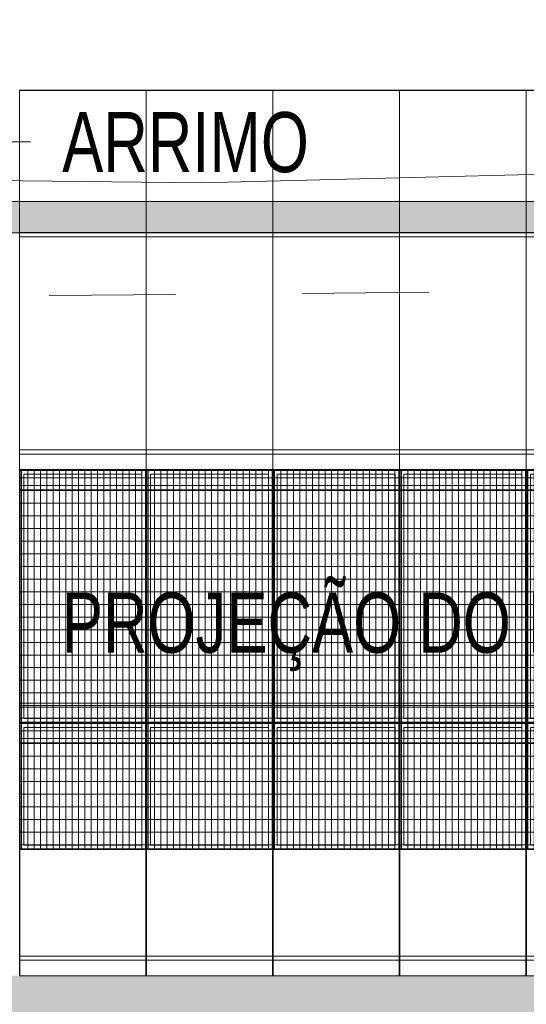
# Model space of a CAD drawing. Header units: metres. Extents: x -373759 to -373409, y 810976 to 811228.
# Tile 33 of 153: x -373641.38 to -373637.38, y 811109.66 to 811117.44. Entities that reach past the tile are written whole.
import ezdxf

# ---------------------------------------------------------------- set-up
doc = ezdxf.new("R2010")
doc.units = ezdxf.units.M
doc.header["$XCLIPFRAME"] = 2
doc.linetypes.add('TRAÇO 1mm', pattern=[2, 1, -1])
for name, color, linetype, lineweight, true_color in [('A-DETL', 7, 'Continuous', 5, 0x00a600), ('BASE ALAMEDA JULIO MULLER 1_explodidoR01_dwg', 7, 'Continuous', 5, 0x767676), ('Curva_Intermediária', 7, 'Continuous', 9, 0x656565)]:
    doc.layers.add(name, color=color, linetype=linetype, lineweight=lineweight, true_color=true_color)
for name, color, linetype, lineweight in [('A-FLOR', 7, 'Continuous', 5), ('A-FLOR-PATT', 7, 'Continuous', 5), ('A-GENM', 7, 'Continuous', 5), ('G-ANNO-TEXT', 7, 'Continuous', 5), ('I-WALL', 7, 'Continuous', 5)]:
    doc.layers.add(name, color=color, linetype=linetype, lineweight=lineweight)
doc.styles.add('Swis721 LtCn BT', font='swisscl.ttf', dxfattribs={"height": 475})
picture_1 = doc.add_image_def('image1.jpg', size_in_pixel=(999, 584))

# ---------------------------------------------------------------- blocks, each defined once
blk = doc.blocks.new('BASE ALAMEDA JULIO MULLER 1_explodidoR01_dwg-478056-PISTA INFERIOR PARTE 1')
at = {"layer": 'Curva_Intermediária', "color": 9, "lineweight": 5, "true_color": 0xc0c0c0, "flags": 128}
blk.add_lwpolyline([(-2381.1, 891326.2), (-4754.5, 891981.2), (-9282.5, 893341.2), (-13522.5, 894429.2), (-17362.5, 895565.2), (-17759.7, 895478.9)], dxfattribs=at)
blk = doc.blocks.new('_EST_ PLACA PISO ESTRUTURAL BORDA - _EST_ PLACA PISO ESTRUTURAL BORDA-V61-PISTA INFERIOR PARTE 1')
at = {"layer": 'A-GENM', "color": 253, "true_color": 0xaaaaaa}
for p, q in [((-1000, 500), (-1000, -500)), ((1997.5, 500), (-997.5, 500)), ((-997.5, 500), (1997.5, 500)), ((-997.5, 500), (-997.5, -500)), ((-997.5, 500), (-997.5, -500)), ((-997.5, 500), (1997.5, 500)), ((-875.8, 500), (-997.5, 500)), ((-997.5, -500), (-997.5, 500)), ((-997.5, 500), (-997.5, -500)), ((-842.5, 500), (-875.8, 500)), ((-875.8, 500), (-875.8, -500)), ((842.5, 500), (-842.5, 500)), ((-842.5, -500), (-842.5, 500)), ((875.8, 500), (842.5, 500)), ((842.5, 500), (842.5, -500)), ((1997.5, 500), (875.8, 500)), ((875.8, 500), (875.8, -500)), ((1997.5, -500), (1997.5, 500)), ((1997.5, 500), (1997.5, -500)), ((1997.5, 500), (1997.5, -500)), ((1997.5, 500), (1997.5, -500)), ((2000, 500), (2000, -500)), ((1997.5, -500), (-997.5, -500)), ((-997.5, -500), (1997.5, -500)), ((-997.5, -500), (-875.8, -500)), ((1997.5, -500), (-997.5, -500)), ((-875.8, -500), (-842.5, -500)), ((-842.5, -500), (842.5, -500)), ((842.5, -500), (875.8, -500)), ((875.8, -500), (1997.5, -500))]:
    blk.add_line(p, q, dxfattribs=at)
blk = doc.blocks.new('_EST_ PLACA PISO ESTRUTURAL MEIO - _EST_ PLACA PISO ESTRUTURAL MEIO-V62-PISTA INFERIOR PARTE 1')
at = {"layer": 'A-GENM', "color": 253, "true_color": 0xaaaaaa}
for p, q in [((-1000, -500), (-1000, 500)), ((-997.5, 500), (997.5, 500)), ((-875.8, 500), (-997.5, 500)), ((997.5, 497.5), (-997.5, 497.5)), ((-997.5, 497.5), (997.5, 497.5)), ((-997.5, 497.5), (-997.5, -497.5)), ((-997.5, 497.5), (-997.5, -497.5)), ((-997.5, -497.5), (-997.5, 497.5)), ((-997.5, 497.5), (-997.5, -497.5)), ((-842.5, 500), (-875.8, 500)), ((-875.8, 493.2), (-875.8, 466.7)), ((842.5, 500), (-842.5, 500)), ((-842.5, 466.7), (-842.5, 492.7)), ((875.8, 500), (842.5, 500)), ((842.5, 495), (842.5, 466.9)), ((997.5, 500), (875.8, 500)), ((875.8, 495), (875.8, 466.7)), ((997.5, -497.5), (997.5, 497.5)), ((997.5, 497.5), (997.5, -497.5)), ((997.5, 497.5), (997.5, -497.5)), ((997.5, 497.5), (997.5, -497.5)), ((1000, -500), (1000, 500)), ((-875.8, 465), (-875.8, -465)), ((-842.5, -465), (-842.5, 465)), ((842.5, 465), (842.5, -465)), ((875.8, 465), (875.8, -465)), ((-875.8, -465), (-875.8, -493.2)), ((-842.5, -492.7), (-842.5, -465)), ((842.5, -466.9), (842.5, -495)), ((875.8, -466.4), (875.8, -495)), ((997.5, -497.5), (-997.5, -497.5)), ((-997.5, -497.5), (997.5, -497.5)), ((-997.5, -500), (-875.8, -500)), ((997.5, -500), (-997.5, -500)), ((-875.8, -500), (-842.5, -500)), ((-842.5, -500), (842.5, -500)), ((842.5, -500), (875.8, -500)), ((875.8, -500), (997.5, -500))]:
    blk.add_line(p, q, dxfattribs=at)
blk = doc.blocks.new('_EST_ PLACA PISO ESTRUTURAL MEIO - _EST_ PLACA PISO ESTRUTURAL MEIO-V63-PISTA INFERIOR PARTE 1')
at = {"layer": 'A-GENM', "color": 253, "true_color": 0xaaaaaa}
for p, q in [((-1000, 500), (-1000, -500)), ((-997.5, 500), (0, 500)), ((-875.8, 500), (-997.5, 500)), ((-2.5, 497.5), (-997.5, 497.5)), ((-997.5, 497.5), (-2.5, 497.5)), ((-997.5, 497.5), (-997.5, -497.5)), ((-997.5, 497.5), (-997.5, -497.5)), ((-997.5, -497.5), (-997.5, 497.5)), ((-997.5, 497.5), (-997.5, -497.5)), ((-842.5, 500), (-875.8, 500)), ((-875.8, 495), (-875.8, 467.8)), ((0, 500), (-842.5, 500)), ((-842.5, 465), (-842.5, 495)), ((0, 500), (997.5, 500)), ((842.5, 500), (0, 500)), ((997.5, 497.5), (0, 497.5)), ((0, 497.5), (997.5, 497.5)), ((875.8, 500), (842.5, 500)), ((842.5, 497.5), (842.5, -497.5)), ((997.5, 500), (875.8, 500)), ((875.8, 497.5), (875.8, -497.5)), ((997.5, -497.5), (997.5, 497.5)), ((997.5, 497.5), (997.5, -497.5)), ((997.5, 497.5), (997.5, -497.5)), ((997.5, 497.5), (997.5, -497.5)), ((1000, 500), (1000, -500)), ((-875.8, 465), (-875.8, -465)), ((-842.5, -465), (-842.5, 465)), ((-2.5, -497.5), (-997.5, -497.5)), ((-997.5, -497.5), (-2.5, -497.5)), ((-997.5, -500), (-875.8, -500)), ((0, -500), (-997.5, -500)), ((-875.8, -467.8), (-875.8, -495)), ((-875.8, -500), (-842.5, -500)), ((-842.5, -495), (-842.5, -468.8)), ((-842.5, -500), (0, -500)), ((997.5, -497.5), (0, -497.5)), ((0, -497.5), (997.5, -497.5)), ((0, -500), (842.5, -500)), ((997.5, -500), (0, -500)), ((842.5, -500), (875.8, -500)), ((875.8, -500), (997.5, -500))]:
    blk.add_line(p, q, dxfattribs=at)
blk = doc.blocks.new('_EST_ PLACA PISO ESTRUTURAL BORDA - _EST_ PLACA PISO ESTRUTURAL BORDA-V31-PISTA INFERIOR PARTE 1')
at = {"layer": 'A-GENM', "color": 253, "true_color": 0xaaaaaa}
for p, q in [((-1000, 500), (-1000, -500)), ((1997.5, 500), (-997.5, 500)), ((-997.5, 500), (1997.5, 500)), ((-997.5, 500), (-997.5, -500)), ((-997.5, 500), (-997.5, -500)), ((-997.5, 500), (1997.5, 500)), ((-875.8, 500), (-997.5, 500)), ((-997.5, -500), (-997.5, 500)), ((-997.5, 500), (-997.5, -500)), ((-842.5, 500), (-875.8, 500)), ((-875.8, 500), (-875.8, -500)), ((842.5, 500), (-842.5, 500)), ((-842.5, -500), (-842.5, 500)), ((875.8, 500), (842.5, 500)), ((842.5, 500), (842.5, -500)), ((1997.5, 500), (875.8, 500)), ((875.8, 500), (875.8, -500)), ((1997.5, -500), (1997.5, 500)), ((1997.5, 500), (1997.5, -500)), ((1997.5, 500), (1997.5, -500)), ((1997.5, 500), (1997.5, -500)), ((2000, 500), (2000, -500)), ((1997.5, -500), (-997.5, -500)), ((-997.5, -500), (1997.5, -500)), ((-997.5, -500), (-875.8, -500)), ((1997.5, -500), (-997.5, -500)), ((-875.8, -500), (-842.5, -500)), ((-842.5, -500), (842.5, -500)), ((842.5, -500), (875.8, -500)), ((875.8, -500), (1997.5, -500))]:
    blk.add_line(p, q, dxfattribs=at)
blk = doc.blocks.new('_EST_ PLACA PISO ESTRUTURAL MEIO - _EST_ PLACA PISO ESTRUTURAL MEIO-V64-PISTA INFERIOR PARTE 1')
at = {"layer": 'A-GENM', "color": 253, "true_color": 0xaaaaaa}
for p, q in [((-1000, -500), (-1000, 500)), ((-997.5, 500), (997.5, 500)), ((-875.8, 500), (-997.5, 500)), ((997.5, 497.5), (-997.5, 497.5)), ((-997.5, 497.5), (997.5, 497.5)), ((-997.5, 497.5), (-997.5, -497.5)), ((-997.5, 497.5), (-997.5, -497.5)), ((-997.5, -497.5), (-997.5, 497.5)), ((-997.5, 497.5), (-997.5, -497.5)), ((-842.5, 500), (-875.8, 500)), ((-875.8, 493.2), (-875.8, 465)), ((842.5, 500), (-842.5, 500)), ((-842.5, 465), (-842.5, 492.7)), ((875.8, 500), (842.5, 500)), ((842.5, 495), (842.5, 466.9)), ((997.5, 500), (875.8, 500)), ((875.8, 495), (875.8, 466.4)), ((997.5, -497.5), (997.5, 497.5)), ((997.5, 497.5), (997.5, -497.5)), ((997.5, 497.5), (997.5, -497.5)), ((997.5, 497.5), (997.5, -497.5)), ((1000, -500), (1000, 500)), ((-875.8, 465), (-875.8, -465)), ((-842.5, -465), (-842.5, 465)), ((842.5, 465), (842.5, -465)), ((875.8, 465), (875.8, -465)), ((-875.8, -465), (-875.8, -493.2)), ((-842.5, -492.7), (-842.5, -465)), ((842.5, -466.9), (842.5, -495)), ((875.8, -466.4), (875.8, -495)), ((997.5, -497.5), (-997.5, -497.5)), ((-997.5, -497.5), (997.5, -497.5)), ((-997.5, -500), (-875.8, -500)), ((997.5, -500), (-997.5, -500)), ((-875.8, -500), (-842.5, -500)), ((-842.5, -500), (842.5, -500)), ((842.5, -500), (875.8, -500)), ((875.8, -500), (997.5, -500))]:
    blk.add_line(p, q, dxfattribs=at)
blk = doc.blocks.new('_EST_ PLACA PISO ESTRUTURAL MEIO - _EST_ PLACA PISO ESTRUTURAL MEIO-V65-PISTA INFERIOR PARTE 1')
at = {"layer": 'A-GENM', "color": 253, "true_color": 0xaaaaaa}
for p, q in [((-1000, 500), (-1000, -500)), ((-997.5, 500), (0, 500)), ((-875.8, 500), (-997.5, 500)), ((-2.5, 497.5), (-997.5, 497.5)), ((-997.5, 497.5), (-2.5, 497.5)), ((-997.5, 497.5), (-997.5, -497.5)), ((-997.5, 497.5), (-997.5, -497.5)), ((-997.5, -497.5), (-997.5, 497.5)), ((-997.5, 497.5), (-997.5, -497.5)), ((-842.5, 500), (-875.8, 500)), ((-875.8, 495), (-875.8, 467.8)), ((0, 500), (-842.5, 500)), ((-842.5, 465), (-842.5, 495)), ((0, 500), (997.5, 500)), ((842.5, 500), (0, 500)), ((997.5, 497.5), (0, 497.5)), ((0, 497.5), (997.5, 497.5)), ((875.8, 500), (842.5, 500)), ((842.5, 497.5), (842.5, -497.5)), ((997.5, 500), (875.8, 500)), ((875.8, 497.5), (875.8, -497.5)), ((997.5, -497.5), (997.5, 497.5)), ((997.5, 497.5), (997.5, -497.5)), ((997.5, 497.5), (997.5, -497.5)), ((997.5, 497.5), (997.5, -497.5)), ((1000, 500), (1000, -500)), ((-875.8, 465), (-875.8, -465)), ((-842.5, -465), (-842.5, 465)), ((-842.5, -495), (-842.5, -465)), ((-2.5, -497.5), (-997.5, -497.5)), ((-997.5, -497.5), (-2.5, -497.5)), ((-997.5, -500), (-875.8, -500)), ((0, -500), (-997.5, -500)), ((-875.8, -467.8), (-875.8, -495)), ((-875.8, -500), (-842.5, -500)), ((-842.5, -500), (0, -500)), ((997.5, -497.5), (0, -497.5)), ((0, -497.5), (997.5, -497.5)), ((0, -500), (842.5, -500)), ((997.5, -500), (0, -500)), ((842.5, -500), (875.8, -500)), ((875.8, -500), (997.5, -500))]:
    blk.add_line(p, q, dxfattribs=at)
blk = doc.blocks.new('_EST_ PLACA PISO ESTRUTURAL MEIO - _EST_ PLACA PISO ESTRUTURAL MEIO-V66-PISTA INFERIOR PARTE 1')
at = {"layer": 'A-GENM', "color": 253, "true_color": 0xaaaaaa}
for p, q in [((-1000, -500), (-1000, 500)), ((-997.5, 500), (997.5, 500)), ((-875.8, 500), (-997.5, 500)), ((997.5, 497.5), (-997.5, 497.5)), ((-997.5, 497.5), (997.5, 497.5)), ((-997.5, 497.5), (-997.5, -497.5)), ((-997.5, 497.5), (-997.5, -497.5)), ((-997.5, -497.5), (-997.5, 497.5)), ((-997.5, 497.5), (-997.5, -497.5)), ((-842.5, 500), (-875.8, 500)), ((-875.8, 493.2), (-875.8, 465)), ((842.5, 500), (-842.5, 500)), ((-842.5, 465), (-842.5, 492.7)), ((875.8, 500), (842.5, 500)), ((842.5, 495), (842.5, 466.9)), ((997.5, 500), (875.8, 500)), ((875.8, 495), (875.8, 466.4)), ((997.5, -497.5), (997.5, 497.5)), ((997.5, 497.5), (997.5, -497.5)), ((997.5, 497.5), (997.5, -497.5)), ((997.5, 497.5), (997.5, -497.5)), ((1000, -500), (1000, 500)), ((-875.8, 465), (-875.8, -465)), ((-842.5, -465), (-842.5, 465)), ((842.5, 465), (842.5, -465)), ((875.8, 465), (875.8, -465)), ((-875.8, -465), (-875.8, -493.2)), ((-842.5, -492.7), (-842.5, -465)), ((842.5, -466.9), (842.5, -495)), ((875.8, -466.4), (875.8, -495)), ((997.5, -497.5), (-997.5, -497.5)), ((-997.5, -497.5), (997.5, -497.5)), ((-997.5, -500), (-875.8, -500)), ((997.5, -500), (-997.5, -500)), ((-875.8, -500), (-842.5, -500)), ((-842.5, -500), (842.5, -500)), ((842.5, -500), (875.8, -500)), ((875.8, -500), (997.5, -500))]:
    blk.add_line(p, q, dxfattribs=at)
blk = doc.blocks.new('_EST_ PLACA PISO ESTRUTURAL MEIO - _EST_ PLACA PISO ESTRUTURAL MEIO-V67-PISTA INFERIOR PARTE 1')
at = {"layer": 'A-GENM', "color": 253, "true_color": 0xaaaaaa}
for p, q in [((-1000, 500), (-1000, -500)), ((-997.5, 500), (0, 500)), ((-875.8, 500), (-997.5, 500)), ((-2.5, 497.5), (-997.5, 497.5)), ((-997.5, 497.5), (-2.5, 497.5)), ((-997.5, 497.5), (-997.5, -497.5)), ((-997.5, 497.5), (-997.5, -497.5)), ((-997.5, -497.5), (-997.5, 497.5)), ((-997.5, 497.5), (-997.5, -497.5)), ((-842.5, 500), (-875.8, 500)), ((-875.8, 495), (-875.8, 467.8)), ((0, 500), (-842.5, 500)), ((-842.5, 465), (-842.5, 495)), ((0, 500), (997.5, 500)), ((842.5, 500), (0, 500)), ((997.5, 497.5), (0, 497.5)), ((0, 497.5), (997.5, 497.5)), ((875.8, 500), (842.5, 500)), ((842.5, 497.5), (842.5, -497.5)), ((997.5, 500), (875.8, 500)), ((875.8, 497.5), (875.8, -497.5)), ((997.5, -497.5), (997.5, 497.5)), ((997.5, 497.5), (997.5, -497.5)), ((997.5, 497.5), (997.5, -497.5)), ((997.5, 497.5), (997.5, -497.5)), ((1000, 500), (1000, -500)), ((-875.8, 465), (-875.8, -465)), ((-842.5, -465), (-842.5, 465)), ((-842.5, -495), (-842.5, -465)), ((-2.5, -497.5), (-997.5, -497.5)), ((-997.5, -497.5), (-2.5, -497.5)), ((-997.5, -500), (-875.8, -500)), ((0, -500), (-997.5, -500)), ((-875.8, -467.8), (-875.8, -495)), ((-875.8, -500), (-842.5, -500)), ((-842.5, -500), (0, -500)), ((997.5, -497.5), (0, -497.5)), ((0, -497.5), (997.5, -497.5)), ((0, -500), (842.5, -500)), ((997.5, -500), (0, -500)), ((842.5, -500), (875.8, -500)), ((875.8, -500), (997.5, -500))]:
    blk.add_line(p, q, dxfattribs=at)
blk = doc.blocks.new('_EST_ PLACA PISO ESTRUTURAL MEIO - _EST_ PLACA PISO ESTRUTURAL MEIO-V68-PISTA INFERIOR PARTE 1')
at = {"layer": 'A-GENM', "color": 253, "true_color": 0xaaaaaa}
for p, q in [((-1000, -500), (-1000, 500)), ((-997.5, 500), (997.5, 500)), ((-875.8, 500), (-997.5, 500)), ((997.5, 497.5), (-997.5, 497.5)), ((-997.5, 497.5), (997.5, 497.5)), ((-997.5, 497.5), (-997.5, -497.5)), ((-997.5, 497.5), (-997.5, -497.5)), ((-997.5, -497.5), (-997.5, 497.5)), ((-997.5, 497.5), (-997.5, -497.5)), ((-842.5, 500), (-875.8, 500)), ((-875.8, 493.2), (-875.8, 465)), ((842.5, 500), (-842.5, 500)), ((-842.5, 465), (-842.5, 492.7)), ((875.8, 500), (842.5, 500)), ((842.5, 495), (842.5, 466.9)), ((997.5, 500), (875.8, 500)), ((875.8, 495), (875.8, 466.4)), ((997.5, -497.5), (997.5, 497.5)), ((997.5, 497.5), (997.5, -497.5)), ((997.5, 497.5), (997.5, -497.5)), ((997.5, 497.5), (997.5, -497.5)), ((1000, -500), (1000, 500)), ((-875.8, 465), (-875.8, -465)), ((-842.5, -465), (-842.5, 465)), ((842.5, 465), (842.5, -465)), ((875.8, 465), (875.8, -465)), ((-875.8, -465), (-875.8, -493.2)), ((-842.5, -492.7), (-842.5, -465)), ((842.5, -466.9), (842.5, -495)), ((875.8, -466.4), (875.8, -495)), ((997.5, -497.5), (-997.5, -497.5)), ((-997.5, -497.5), (997.5, -497.5)), ((-997.5, -500), (-875.8, -500)), ((997.5, -500), (-997.5, -500)), ((-875.8, -500), (-842.5, -500)), ((-842.5, -500), (842.5, -500)), ((842.5, -500), (875.8, -500)), ((875.8, -500), (997.5, -500))]:
    blk.add_line(p, q, dxfattribs=at)
blk = doc.blocks.new('_EST_ PLACA PISO ESTRUTURAL MEIO - _EST_ PLACA PISO ESTRUTURAL MEIO-V69-PISTA INFERIOR PARTE 1')
at = {"layer": 'A-GENM', "color": 253, "true_color": 0xaaaaaa}
for p, q in [((-1000, 500), (-1000, -500)), ((-997.5, 500), (0, 500)), ((-875.8, 500), (-997.5, 500)), ((-2.5, 497.5), (-997.5, 497.5)), ((-997.5, 497.5), (-2.5, 497.5)), ((-997.5, 497.5), (-997.5, -497.5)), ((-997.5, 497.5), (-997.5, -497.5)), ((-997.5, -497.5), (-997.5, 497.5)), ((-997.5, 497.5), (-997.5, -497.5)), ((-842.5, 500), (-875.8, 500)), ((-875.8, 495), (-875.8, 467.8)), ((0, 500), (-842.5, 500)), ((-842.5, 465), (-842.5, 495)), ((0, 500), (997.5, 500)), ((842.5, 500), (0, 500)), ((997.5, 497.5), (0, 497.5)), ((0, 497.5), (997.5, 497.5)), ((875.8, 500), (842.5, 500)), ((842.5, 497.5), (842.5, -497.5)), ((997.5, 500), (875.8, 500)), ((875.8, 497.5), (875.8, -497.5)), ((997.5, -497.5), (997.5, 497.5)), ((997.5, 497.5), (997.5, -497.5)), ((997.5, 497.5), (997.5, -497.5)), ((997.5, 497.5), (997.5, -497.5)), ((1000, 500), (1000, -500)), ((-875.8, 465), (-875.8, -465)), ((-842.5, -465), (-842.5, 465)), ((-842.5, -495), (-842.5, -465)), ((-2.5, -497.5), (-997.5, -497.5)), ((-997.5, -497.5), (-2.5, -497.5)), ((-997.5, -500), (-875.8, -500)), ((0, -500), (-997.5, -500)), ((-875.8, -467.8), (-875.8, -495)), ((-875.8, -500), (-842.5, -500)), ((-842.5, -500), (0, -500)), ((997.5, -497.5), (0, -497.5)), ((0, -497.5), (997.5, -497.5)), ((0, -500), (842.5, -500)), ((997.5, -500), (0, -500)), ((842.5, -500), (875.8, -500)), ((875.8, -500), (997.5, -500))]:
    blk.add_line(p, q, dxfattribs=at)
blk = doc.blocks.new('_EST_ PLACA PISO ESTRUTURAL MEIO - _EST_ PLACA PISO ESTRUTURAL MEIO-V70-PISTA INFERIOR PARTE 1')
at = {"layer": 'A-GENM', "color": 253, "true_color": 0xaaaaaa}
for p, q in [((-1000, -500), (-1000, 500)), ((-997.5, 500), (997.5, 500)), ((-875.8, 500), (-997.5, 500)), ((997.5, 497.5), (-997.5, 497.5)), ((-997.5, 497.5), (997.5, 497.5)), ((-997.5, 497.5), (-997.5, -497.5)), ((-997.5, 497.5), (-997.5, -497.5)), ((-997.5, -497.5), (-997.5, 497.5)), ((-997.5, 497.5), (-997.5, -497.5)), ((-842.5, 500), (-875.8, 500)), ((-875.8, 493.2), (-875.8, 465)), ((842.5, 500), (-842.5, 500)), ((-842.5, 465), (-842.5, 492.7)), ((875.8, 500), (842.5, 500)), ((842.5, 495), (842.5, 466.9)), ((997.5, 500), (875.8, 500)), ((875.8, 495), (875.8, 466.4)), ((997.5, -497.5), (997.5, 497.5)), ((997.5, 497.5), (997.5, -497.5)), ((997.5, 497.5), (997.5, -497.5)), ((997.5, 497.5), (997.5, -497.5)), ((1000, -500), (1000, 500)), ((-875.8, 465), (-875.8, -465)), ((-842.5, -465), (-842.5, 465)), ((842.5, 465), (842.5, -465)), ((875.8, 465), (875.8, -465)), ((-875.8, -465), (-875.8, -493.2)), ((-842.5, -492.7), (-842.5, -465)), ((842.5, -466.9), (842.5, -495)), ((875.8, -466.4), (875.8, -495)), ((997.5, -497.5), (-997.5, -497.5)), ((-997.5, -497.5), (997.5, -497.5)), ((-997.5, -500), (-875.8, -500)), ((997.5, -500), (-997.5, -500)), ((-875.8, -500), (-842.5, -500)), ((-842.5, -500), (842.5, -500)), ((842.5, -500), (875.8, -500)), ((875.8, -500), (997.5, -500))]:
    blk.add_line(p, q, dxfattribs=at)
blk = doc.blocks.new('_EST_ PLACA PISO ESTRUTURAL MEIO - _EST_ PLACA PISO ESTRUTURAL MEIO-V71-PISTA INFERIOR PARTE 1')
at = {"layer": 'A-GENM', "color": 253, "true_color": 0xaaaaaa}
for p, q in [((-1000, 500), (-1000, -500)), ((-997.5, 500), (0, 500)), ((-875.8, 500), (-997.5, 500)), ((-2.5, 497.5), (-997.5, 497.5)), ((-997.5, 497.5), (-2.5, 497.5)), ((-997.5, 497.5), (-997.5, -497.5)), ((-997.5, 497.5), (-997.5, -497.5)), ((-997.5, -497.5), (-997.5, 497.5)), ((-997.5, 497.5), (-997.5, -497.5)), ((-842.5, 500), (-875.8, 500)), ((-875.8, 495), (-875.8, 467.8)), ((0, 500), (-842.5, 500)), ((-842.5, 465), (-842.5, 495)), ((0, 500), (997.5, 500)), ((842.5, 500), (0, 500)), ((997.5, 497.5), (0, 497.5)), ((0, 497.5), (997.5, 497.5)), ((875.8, 500), (842.5, 500)), ((842.5, 497.5), (842.5, -497.5)), ((997.5, 500), (875.8, 500)), ((875.8, 497.5), (875.8, -497.5)), ((997.5, -497.5), (997.5, 497.5)), ((997.5, 497.5), (997.5, -497.5)), ((997.5, 497.5), (997.5, -497.5)), ((997.5, 497.5), (997.5, -497.5)), ((1000, 500), (1000, -500)), ((-875.8, 465), (-875.8, -465)), ((-842.5, -465), (-842.5, 465)), ((-842.5, -495), (-842.5, -465)), ((-2.5, -497.5), (-997.5, -497.5)), ((-997.5, -497.5), (-2.5, -497.5)), ((-997.5, -500), (-875.8, -500)), ((0, -500), (-997.5, -500)), ((-875.8, -467.8), (-875.8, -495)), ((-875.8, -500), (-842.5, -500)), ((-842.5, -500), (0, -500)), ((997.5, -497.5), (0, -497.5)), ((0, -497.5), (997.5, -497.5)), ((0, -500), (842.5, -500)), ((997.5, -500), (0, -500)), ((842.5, -500), (875.8, -500)), ((875.8, -500), (997.5, -500))]:
    blk.add_line(p, q, dxfattribs=at)
blk = doc.blocks.new('_EME_ GRADEX PISO 3X1  - _EME_ GRADEX PISO 3X1 -3587918-PISTA INFERIOR PARTE 1')
at = {"layer": 'A-GENM', "true_color": 0xaaaaaa}
h = blk.add_hatch(dxfattribs=at)
h.set_pattern_fill('FP_1', color=253, style=0, pattern_type=2)
h.set_pattern_definition([(270, (3125.54, 1874.46), (100, 6e-15), []), (0, (3125.54, 1874.46), (0, 50), [])])
h.paths.add_polyline_path([(0, -1000), (3000, -1000), (3000, 0), (0, 0), (0, -502.1)], flags=0)
at = {"layer": 'A-GENM', "color": 253, "true_color": 0xaaaaaa}
for p, q in [((0, -1000), (0, 0)), ((0, 0), (2000, 0)), ((2000, 0), (0, 0)), ((0, 0), (0, -1000)), ((0, -1000), (0, 0)), ((0, 0), (3000, 0)), ((3000, 0), (0, 0)), ((0, 0), (0, -1000)), ((2000, 0), (2000, -1000)), ((2000, -1000), (2000, 0)), ((3000, 0), (3000, -1000)), ((3000, -1000), (3000, 0)), ((5, -5), (1995, -5)), ((5, -995), (5, -5)), ((5, -5), (1995, -5)), ((5, -995), (5, -5)), ((1965, -35), (35, -35)), ((35, -35), (35, -965)), ((35, -965), (35, -35)), ((35, -35), (1965, -35)), ((1965, -965), (1965, -35)), ((1965, -35), (1965, -965)), ((1995, -5), (1995, -995)), ((1995, -5), (1995, -995)), ((2000, -1000), (2000, 0)), ((2000, 0), (3000, 0)), ((3000, 0), (2000, 0)), ((2000, 0), (2000, -1000)), ((2005, -5), (2995, -5)), ((2005, -995), (2005, -5)), ((2005, -5), (2995, -5)), ((2005, -995), (2005, -5)), ((2965, -35), (2035, -35)), ((2035, -35), (2035, -965)), ((2035, -965), (2035, -35)), ((2035, -35), (2965, -35)), ((2965, -965), (2965, -35)), ((2965, -35), (2965, -965)), ((2995, -5), (2995, -995)), ((2995, -5), (2995, -995)), ((3000, 0), (3000, -1000)), ((3000, -1000), (3000, 0)), ((2000, -1000), (0, -1000)), ((0, -1000), (2000, -1000)), ((3000, -1000), (0, -1000)), ((0, -1000), (3000, -1000)), ((1995, -995), (5, -995)), ((1995, -995), (5, -995)), ((35, -965), (1965, -965)), ((1965, -965), (35, -965)), ((3000, -1000), (2000, -1000)), ((2000, -1000), (3000, -1000)), ((2995, -995), (2005, -995)), ((2995, -995), (2005, -995)), ((2035, -965), (2965, -965)), ((2965, -965), (2035, -965))]:
    blk.add_line(p, q, dxfattribs=at)
blk = doc.blocks.new('_EME_ GRADEX PISO 3X1  - _EME_ GRADEX PISO 3X1 -V185-PISTA INFERIOR PARTE 1')
at = {"layer": 'A-GENM', "true_color": 0xaaaaaa}
h = blk.add_hatch(dxfattribs=at)
h.set_pattern_fill('FP_4', color=253, style=0, pattern_type=2)
h.set_pattern_definition([(90, (3125.54, -1874.46), (100, -6e-15), []), (0, (3125.54, -1874.46), (0, -50), [])])
h.paths.add_polyline_path([(0, 0), (3000, 0), (3000, 1000), (0, 1000), (0, 557.8)], flags=0)
at = {"layer": 'A-GENM', "color": 253, "true_color": 0xaaaaaa}
for p, q in [((0, 0), (0, 1000)), ((0, 1000), (2000, 1000)), ((2000, 1000), (0, 1000)), ((0, 1000), (0, 0)), ((0, 0), (0, 1000)), ((0, 1000), (3000, 1000)), ((3000, 1000), (0, 1000)), ((0, 1000), (0, 0)), ((5, 5), (5, 995)), ((5, 995), (1995, 995)), ((5, 995), (1995, 995)), ((5, 5), (5, 995)), ((1965, 965), (35, 965)), ((35, 965), (35, 35)), ((35, 35), (35, 965)), ((35, 965), (1965, 965)), ((1965, 35), (1965, 965)), ((1965, 965), (1965, 35)), ((1995, 995), (1995, 5)), ((1995, 995), (1995, 5)), ((2000, 1000), (2000, 0)), ((2000, 0), (2000, 1000)), ((2000, 0), (2000, 1000)), ((2000, 1000), (3000, 1000)), ((3000, 1000), (2000, 1000)), ((2000, 1000), (2000, 0)), ((2005, 5), (2005, 995)), ((2005, 995), (2995, 995)), ((2005, 995), (2995, 995)), ((2005, 5), (2005, 995)), ((2035, 965), (2035, 35)), ((2965, 965), (2035, 965)), ((2035, 965), (2965, 965)), ((2035, 35), (2035, 965)), ((2965, 35), (2965, 965)), ((2965, 965), (2965, 35)), ((2995, 995), (2995, 5)), ((2995, 995), (2995, 5)), ((3000, 1000), (3000, 0)), ((3000, 0), (3000, 1000)), ((3000, 1000), (3000, 0)), ((3000, 0), (3000, 1000)), ((2000, 0), (0, 0)), ((0, 0), (2000, 0)), ((3000, 0), (0, 0)), ((0, 0), (3000, 0)), ((1995, 5), (5, 5)), ((1995, 5), (5, 5)), ((35, 35), (1965, 35)), ((1965, 35), (35, 35)), ((3000, 0), (2000, 0)), ((2000, 0), (3000, 0)), ((2995, 5), (2005, 5)), ((2995, 5), (2005, 5)), ((2035, 35), (2965, 35)), ((2965, 35), (2035, 35))]:
    blk.add_line(p, q, dxfattribs=at)

msp = doc.modelspace()

# ---------------------------------------------------------------- hatches: boundary and pattern name
at = {"layer": 'A-FLOR-PATT', "true_color": 0xff9191}
msp.add_hatch(color=21, dxfattribs=at).paths.add_polyline_path([(-373473.0921, 811079.2022), (-373472.52, 811081.1186), (-373565.7693, 811108.9896), (-373566.2673, 811109.1319), (-373566.7686, 811109.2621), (-373567.2729, 811109.3802), (-373567.7799, 811109.486), (-373568.2893, 811109.5795), (-373568.8008, 811109.6606), (-373569.3142, 811109.7294), (-373569.829, 811109.7857), (-373570.3451, 811109.8295), (-373570.8621, 811109.8608), (-373571.3797, 811109.8796), (-373571.8975, 811109.8859), (-373707.604, 811109.8866), (-373707.9405, 811109.8929), (-373708.277, 811109.9118), (-373708.6127, 811109.9434), (-373708.9471, 811109.9875), (-373709.2795, 811110.0441), (-373709.6096, 811110.1131), (-373709.9825, 811110.2076), (-373710.2675, 811110.2902), (-373710.5812, 811110.3936), (-373710.8973, 811110.5112), (-373711.2091, 811110.6407), (-373711.5152, 811110.7814), (-373711.8164, 811110.9338), (-373712.1111, 811111.0971), (-373712.4459, 811111.3018), (-373712.6817, 811111.4565), (-373712.9568, 811111.6522), (-373713.2238, 811111.8577), (-373713.4832, 811112.0732), (-373713.7343, 811112.2983), (-373713.9769, 811112.5327), (-373714.2105, 811112.7759), (-373714.4348, 811113.0278), (-373714.6495, 811113.2878), (-373714.8543, 811113.5558), (-373715.0489, 811113.8312), (-373715.2721, 811114.1788), (-373715.4065, 811114.403), (-373715.569, 811114.6985), (-373715.7204, 811114.9999), (-373715.8603, 811115.3067), (-373715.9886, 811115.6186), (-373716.1052, 811115.9351), (-373716.2098, 811116.2557), (-373716.3023, 811116.58), (-373716.3826, 811116.9076), (-373716.4506, 811117.2379), (-373716.5061, 811117.5706), (-373716.5492, 811117.9051), (-373716.5815, 811118.2744), (-373716.6048, 811118.2745), (-373716.4874, 811155.5311), (-373718.4874, 811155.5311), (-373718.6028, 811118.9212), (-373718.5978, 811118.5529), (-373718.5805, 811118.185), (-373718.5508, 811117.8178), (-373718.5089, 811117.4518), (-373718.4547, 811117.0875), (-373718.3884, 811116.7252), (-373718.31, 811116.3652), (-373718.2196, 811116.0082), (-373718.1173, 811115.6543), (-373718.0031, 811115.3041), (-373717.8774, 811114.9579), (-373717.7401, 811114.6161), (-373717.5914, 811114.279), (-373717.4315, 811113.9472), (-373717.2606, 811113.6209), (-373717.0789, 811113.3005), (-373716.8866, 811112.9863), (-373716.6838, 811112.6788), (-373716.4709, 811112.3782), (-373716.248, 811112.085), (-373716.0154, 811111.7993), (-373715.7734, 811111.5216), (-373715.5222, 811111.2522), (-373715.2622, 811110.9913), (-373714.9851, 811110.7319), (-373714.7166, 811110.4964), (-373714.4317, 811110.2629), (-373714.1391, 811110.0391), (-373713.8393, 811109.8252), (-373713.5324, 811109.6215), (-373713.2188, 811109.4282), (-373712.899, 811109.2454), (-373712.5732, 811109.0735), (-373712.2419, 811108.9126), (-373711.9053, 811108.7629), (-373711.564, 811108.6245), (-373711.2181, 811108.4976), (-373710.8683, 811108.3824), (-373710.5147, 811108.279), (-373710.158, 811108.1874), (-373709.7983, 811108.1079), (-373709.4362, 811108.0404), (-373709.072, 811107.9851), (-373708.7062, 811107.942), (-373708.2768, 811107.9081), (-373707.9712, 811107.8927), (-373707.6029, 811107.8865), (-373571.8976, 811107.8859), (-373571.4281, 811107.8802), (-373570.9589, 811107.8631), (-373570.4902, 811107.8348), (-373570.0224, 811107.795), (-373569.5556, 811107.744), (-373569.0903, 811107.6817), (-373568.6266, 811107.6081), (-373568.1647, 811107.5233), (-373567.7051, 811107.4274), (-373567.248, 811107.3204), (-373566.7935, 811107.2024), (-373566.3421, 811107.0734), (-373476.303, 811080.1619)], flags=0)
at = {"layer": 'I-WALL', "true_color": 0x808080}
h = msp.add_hatch(color=8, dxfattribs=at)
h.paths.add_polyline_path([(-373594.3824, 811116.0061), (-373657.6679, 811116.0063), (-373657.6679, 811115.7563), (-373594.3824, 811115.7561)], flags=0)
h.paths.add_polyline_path([(-373593.3957, 811115.7561), (-373593.3957, 811116.0061), (-373594.3824, 811116.0061), (-373594.3824, 811115.7561)], flags=0)
h.paths.add_polyline_path([(-373626.7489, 811115.8812), (-373626.7489, 811115.8812), (-373626.3904, 811115.8812)], flags=0)
h.paths.add_polyline_path([(-373628.3824, 811115.8887), (-373628.3824, 811115.8887), (-373628.3824, 811116.0062)], flags=0)

# ---------------------------------------------------------------- linework, layer by layer
at = {"layer": 'A-DETL', "color": 40, "linetype": 'TRAÇO 1mm', "lineweight": 20, "true_color": 0xf5c00a}
msp.add_line((-373695.1453, 811114.7962), (-373597.0347, 811115.6413), dxfattribs=at)
at = {"layer": 'A-FLOR'}
for p, q in [((-373640.3849, 811109.8862), (-373641.3799, 811109.8862)), ((-373639.3849, 811109.8862), (-373640.3799, 811109.8862)), ((-373638.3849, 811109.8862), (-373639.3799, 811109.8862)), ((-373637.3849, 811109.8862), (-373638.3799, 811109.8862))]:
    msp.add_line(p, q, dxfattribs=at)
at = {"layer": 'G-ANNO-TEXT'}
msp.add_line((-373642.8609, 811116.4766), (-373641.2956, 811116.4757), dxfattribs=at)
at = {"layer": 'I-WALL'}
for p, q in [((-373655.3824, 811116.0063), (-373628.3824, 811116.0062)), ((-373628.3824, 811115.7562), (-373655.3824, 811115.7563))]:
    msp.add_line(p, q, dxfattribs=at)

# ---------------------------------------------------------------- block references
at = {"layer": 'A-GENM', "color": 253, "true_color": 0xaaaaaa}
for name, p, xscale, yscale, zscale, rotation in [('_EST_ PLACA PISO ESTRUTURAL BORDA - _EST_ PLACA PISO ESTRUTURAL BORDA-V61-PISTA INFERIOR PARTE 1', (-373640.8824, 811114.8837), 0.001000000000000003, 0.001000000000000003, 0.001000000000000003, 89.99971691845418), ('_EST_ PLACA PISO ESTRUTURAL BORDA - _EST_ PLACA PISO ESTRUTURAL BORDA-V31-PISTA INFERIOR PARTE 1', (-373639.8824, 811114.8837), 0.001000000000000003, 0.001000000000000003, 0.001000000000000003, 89.99971691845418), ('_EST_ PLACA PISO ESTRUTURAL BORDA - _EST_ PLACA PISO ESTRUTURAL BORDA-V31-PISTA INFERIOR PARTE 1', (-373638.8824, 811114.8837), 0.001000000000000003, 0.001000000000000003, 0.001000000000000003, 89.99971691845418), ('_EST_ PLACA PISO ESTRUTURAL BORDA - _EST_ PLACA PISO ESTRUTURAL BORDA-V31-PISTA INFERIOR PARTE 1', (-373637.8824, 811114.8837), 0.001000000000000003, 0.001000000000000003, 0.001000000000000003, 89.99971691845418), ('_EST_ PLACA PISO ESTRUTURAL BORDA - _EST_ PLACA PISO ESTRUTURAL BORDA-V31-PISTA INFERIOR PARTE 1', (-373636.8824, 811114.8837), 0.001000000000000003, 0.001000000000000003, 0.001000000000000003, 89.99971691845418), ('_EME_ GRADEX PISO 3X1  - _EME_ GRADEX PISO 3X1 -3587918-PISTA INFERIOR PARTE 1', (-373640.3824, 811113.8838), 0.001, 0.001, 0.001, 269.9997169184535), ('_EST_ PLACA PISO ESTRUTURAL MEIO - _EST_ PLACA PISO ESTRUTURAL MEIO-V62-PISTA INFERIOR PARTE 1', (-373640.8824, 811112.8837), 0.001000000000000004, 0.001000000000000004, 0.001000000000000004, 89.999716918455), ('_EME_ GRADEX PISO 3X1  - _EME_ GRADEX PISO 3X1 -V185-PISTA INFERIOR PARTE 1', (-373640.3824, 811113.8838), 0.001, 0.001, 0.001, 269.9997169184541), ('_EST_ PLACA PISO ESTRUTURAL MEIO - _EST_ PLACA PISO ESTRUTURAL MEIO-V64-PISTA INFERIOR PARTE 1', (-373639.8824, 811112.8837), 0.001000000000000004, 0.001000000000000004, 0.001000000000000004, 89.999716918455), ('_EME_ GRADEX PISO 3X1  - _EME_ GRADEX PISO 3X1 -3587918-PISTA INFERIOR PARTE 1', (-373638.3824, 811113.8837), 0.001, 0.001, 0.001, 269.9997169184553), ('_EST_ PLACA PISO ESTRUTURAL MEIO - _EST_ PLACA PISO ESTRUTURAL MEIO-V66-PISTA INFERIOR PARTE 1', (-373638.8824, 811112.8837), 0.001000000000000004, 0.001000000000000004, 0.001000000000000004, 89.999716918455), ('_EST_ PLACA PISO ESTRUTURAL MEIO - _EST_ PLACA PISO ESTRUTURAL MEIO-V68-PISTA INFERIOR PARTE 1', (-373637.8824, 811112.8837), 0.001000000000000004, 0.001000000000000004, 0.001000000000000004, 89.999716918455), ('_EME_ GRADEX PISO 3X1  - _EME_ GRADEX PISO 3X1 -V185-PISTA INFERIOR PARTE 1', (-373638.3824, 811113.8837), 0.001, 0.001, 0.001, 269.9997169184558), ('_EST_ PLACA PISO ESTRUTURAL MEIO - _EST_ PLACA PISO ESTRUTURAL MEIO-V70-PISTA INFERIOR PARTE 1', (-373636.8824, 811112.8837), 0.001000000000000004, 0.001000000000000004, 0.001000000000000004, 89.999716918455), ('_EME_ GRADEX PISO 3X1  - _EME_ GRADEX PISO 3X1 -3587918-PISTA INFERIOR PARTE 1', (-373636.3824, 811113.8837), 0.001, 0.001, 0.001, 269.9997169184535), ('_EST_ PLACA PISO ESTRUTURAL MEIO - _EST_ PLACA PISO ESTRUTURAL MEIO-V63-PISTA INFERIOR PARTE 1', (-373640.8824, 811110.8837), 0.001000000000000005, 0.001000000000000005, 0.001000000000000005, 269.9997169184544), ('_EST_ PLACA PISO ESTRUTURAL MEIO - _EST_ PLACA PISO ESTRUTURAL MEIO-V65-PISTA INFERIOR PARTE 1', (-373639.8824, 811110.8837), 0.001000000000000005, 0.001000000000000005, 0.001000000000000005, 269.9997169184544), ('_EST_ PLACA PISO ESTRUTURAL MEIO - _EST_ PLACA PISO ESTRUTURAL MEIO-V67-PISTA INFERIOR PARTE 1', (-373638.8824, 811110.8837), 0.001000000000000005, 0.001000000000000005, 0.001000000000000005, 269.9997169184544), ('_EST_ PLACA PISO ESTRUTURAL MEIO - _EST_ PLACA PISO ESTRUTURAL MEIO-V69-PISTA INFERIOR PARTE 1', (-373637.8824, 811110.8837), 0.001000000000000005, 0.001000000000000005, 0.001000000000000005, 269.9997169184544), ('_EST_ PLACA PISO ESTRUTURAL MEIO - _EST_ PLACA PISO ESTRUTURAL MEIO-V71-PISTA INFERIOR PARTE 1', (-373636.8824, 811110.8837), 0.001000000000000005, 0.001000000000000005, 0.001000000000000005, 269.9997169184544)]:
    msp.add_blockref(name, p, dxfattribs=dict(at, xscale=xscale, yscale=yscale, zscale=zscale, rotation=rotation))
at = {"layer": 'BASE ALAMEDA JULIO MULLER 1_explodidoR01_dwg', "color": 9, "true_color": 0xc0c0c0, "xscale": 0.0009999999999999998, "yscale": 0.0009999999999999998, "zscale": 0.0009999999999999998, "rotation": 15.8306522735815}
msp.add_blockref('BASE ALAMEDA JULIO MULLER 1_explodidoR01_dwg-478056-PISTA INFERIOR PARTE 1', (-373382.9422, 810259.3357), dxfattribs=at)

# ---------------------------------------------------------------- texts
at = {"layer": 'G-ANNO-TEXT', "insert": (-373641.0454, 811116.713), "char_height": 0.475, "width": 2.38502, "attachment_point": 1, "rotation": 359.96528, "style": 'Swis721 LtCn BT'}
msp.add_mtext('ARRIMO', dxfattribs=at)
at = {"layer": 'G-ANNO-TEXT', "insert": (-373641.0476, 811112.9137), "char_height": 0.475, "width": 10.401895, "attachment_point": 1, "style": 'Swis721 LtCn BT'}
msp.add_mtext('PROJEÇÃO DO PISO DO CALÇADÃO', dxfattribs=at)

# ---------------------------------------------------------------- pictures from other files: only their frames are drawn
image = msp.add_image(picture_1, insert=(-373760.7975, 810990.6628), size_in_units=(351.8083, 205.6617))
image.set_boundary_path([(4.5384, 95.0127), (998.5, 423.3533)])
image.dxf.flags = 15

doc.saveas('drawing.dxf')
